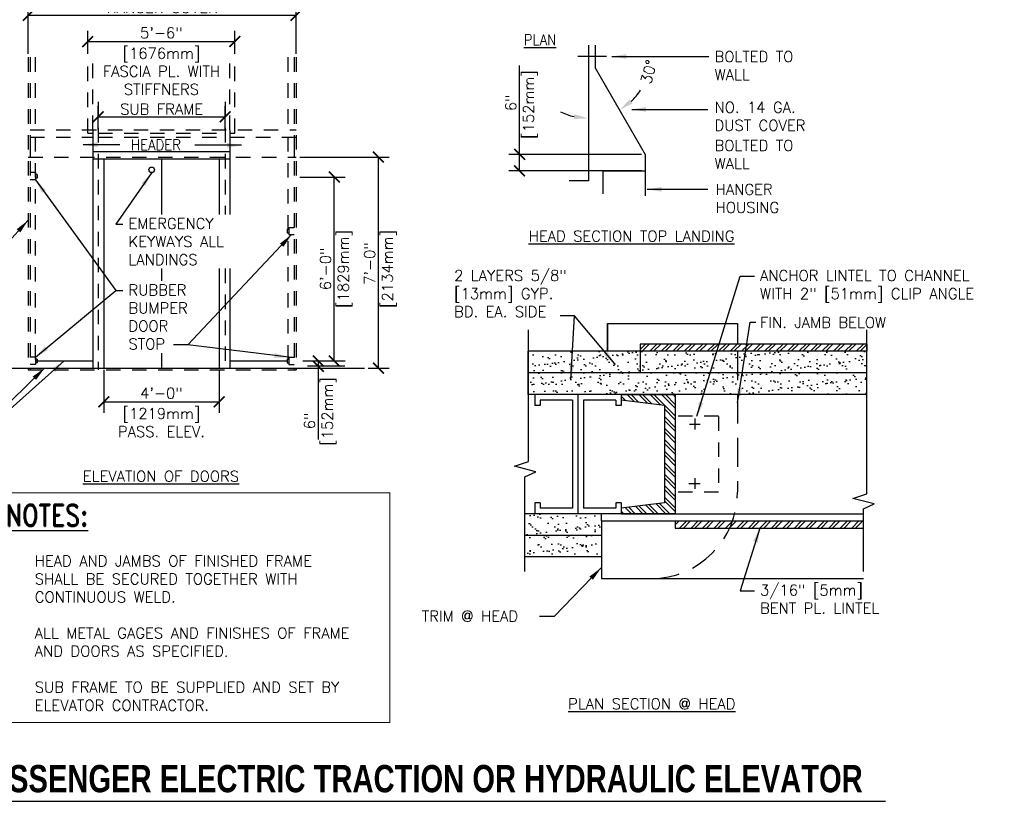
# Model space of a CAD drawing. Header units: inches. Extents: x 0.6 to 15.2, y 0.2 to 11.7.
# Tile 3 of 5: x 6.7 to 15.2, y 0.5 to 7.3. Entities that reach past the tile are written whole.
import ezdxf

# ---------------------------------------------------------------- set-up
doc = ezdxf.new("R2010")
doc.units = ezdxf.units.IN
doc.header["$MEASUREMENT"] = 0
doc.header["$PDSIZE"] = -1
doc.linetypes.add('DASHED2', pattern=[0.375, 0.25, -0.125])
doc.linetypes.add('HIDDEN2', pattern=[0.1875, 0.125, -0.0625])
doc.layers.get('Defpoints').update_dxf_attribs({"color": 2})
for name, color, linetype in [('A-DETL-DIMS', 2, 'Continuous'), ('A-DETL-HEVY', 5, 'Continuous'), ('A-DETL-MEDM', 4, 'Continuous'), ('A-DETL-PATT', 8, 'Continuous'), ('A-DETL-TEXT', 2, 'Continuous')]:
    doc.layers.add(name, color=color, linetype=linetype)
doc.styles.add('BOLD', font='bold.shx', dxfattribs={"width": 0.9})
doc.styles.add('ROMAND', font='romand.shx', dxfattribs={"width": 0.8})
doc.styles.add('Romans', font='romans.shx')
doc.dimstyles.new('VA-Dims', dxfattribs={"dimtxt": 0.09375, "dimasz": 0.09375, "dimexe": 0.09375, "dimexo": 0.03125, "dimgap": 0.02, "dimtad": 1, "dimdec": 5, "dimzin": 0, "dimdsep": 46, "dimlunit": 4, "dimtxsty": 'Romans', "dimblk": 'ARCHTICK', "dimcen": 0.09375, "dimclrd": 256, "dimclre": 256, "dimclrt": 256, "dimadec": 0, "dimazin": 0, "dimtfac": 1, "dimtdec": 5, "dimtofl": 0, "dimtmove": 0, "dimatfit": 3, "dimfxl": 1, "dimfrac": 2, "dimtolj": 1, "dimtzin": 0, "dimlwd": -1, "dimlwe": -1, "dimarcsym": 0})
doc.dimstyles.new('VA-Lead', dxfattribs={"dimtxt": 0.09375, "dimasz": 0.125, "dimexe": 0.125, "dimexo": 0.03125, "dimgap": 0.02, "dimtad": 1, "dimdec": 5, "dimzin": 0, "dimdsep": 46, "dimlunit": 4, "dimtxsty": 'Romans', "dimcen": 0.125, "dimclrd": 256, "dimclre": 256, "dimclrt": 256, "dimadec": 0, "dimazin": 0, "dimtfac": 1, "dimtdec": 5, "dimtofl": 0, "dimtmove": 0, "dimatfit": 3, "dimfxl": 1, "dimfrac": 2, "dimtolj": 1, "dimtzin": 0, "dimlwd": -1, "dimlwe": -1, "dimarcsym": 0})
pattern_1 = [(45, (-37.56209, 0.121395), (-0.04971845, 0.04971845), []), (45, (-37.528944, 0.121395), (-0.04971845, 0.04971845), [])]
pattern_2 = [(37.5, (-37.56209, 0.1214), (-0.00393708, 0.12042649), [0, -0.095, 0, -0.10625, 0, -0.1015625]), (7.5, (-37.56209, 0.1214), (0.11061104, 0.17638413), [0, -0.05125, 0, -0.085625, 0, -0.0328125]), (327.5, (-37.63896, 0.1214), (0.19463387, 0.0003537), [0, -0.03125, 0, -0.1125, 0, -0.146875]), (317.5, (-37.63896, 0.1214), (0.1878829, 0.0548547), [0, -0.015625, 0, -0.07375, 0, -0.084375])]

# ---------------------------------------------------------------- blocks, each defined once
blk = doc.blocks.new('*D4')
at = {"layer": 'A-DETL-TEXT'}
for start, end in [(313.25276, 326.50552), (243.49448, 256.74724)]:
    blk.add_arc((11.6192, 6.952), 0.5416, start, end, dxfattribs=at)
for points in [[(12.0027, 6.5407), (11.9779, 6.5742), (11.89, 6.4829)], [(11.4974, 6.4454), (11.4926, 6.4041), (11.6192, 6.4103)]]:
    blk.add_solid(points, dxfattribs=at)
at = {"layer": 'Defpoints', "color": 0}
for p in [(11.6192, 7.0426), (11.6791, 6.8481), (11.7132, 6.4186), (12.1121, 6.0981), (11.6192, 5.8684)]:
    blk.add_point(p, dxfattribs=at)
at = {"layer": 'A-DETL-TEXT', "insert": (12.1424, 6.8119), "char_height": 0.09375, "attachment_point": 5, "rotation": 75.01617, "style": 'Romans'}
blk.add_mtext('\\A1;30°', dxfattribs=at)
blk = doc.blocks.new('_ArchTick')
at = {"color": 0, "linetype": 'ByBlock', "const_width": 0.15}
blk.add_lwpolyline([(-0.5, -0.5), (0.5, 0.5)], dxfattribs=at)
blk = doc.blocks.new('*D5')
at = {"layer": 'A-DETL-DIMS'}
for p, q in [((11.0232, 6.0981), (11.0232, 6.627)), ((12.0809, 6.0981), (10.9294, 6.0981)), ((11.0232, 5.9555), (11.0232, 6.0981)), ((12.0809, 5.9555), (10.9294, 5.9555))]:
    blk.add_line(p, q, dxfattribs=at)
at = {"layer": 'Defpoints', "color": 0}
for p in [(12.1121, 6.0981), (11.0232, 5.9555), (12.1121, 5.9555)]:
    blk.add_point(p, dxfattribs=at)
at = {"layer": 'A-DETL-DIMS', "xscale": 0.09375, "yscale": 0.09375, "zscale": 0.09375}
for p, rotation in [((11.0232, 6.0981), 90), ((11.0232, 5.9555), 270)]:
    blk.add_blockref('_ArchTick', p, dxfattribs=dict(at, rotation=rotation))
at = {"layer": 'A-DETL-DIMS', "insert": (10.9474, 6.5445), "char_height": 0.09375, "attachment_point": 5, "rotation": 90, "style": 'Romans'}
blk.add_mtext('\\A1;6"', dxfattribs=at)
blk = doc.blocks.new('*D26')
at = {"layer": 'A-DETL-DIMS'}
for p, q in [((7.2806, 6.9703), (7.2806, 7.1684)), ((8.5553, 6.9703), (8.5553, 7.1684)), ((7.2806, 7.0747), (8.5553, 7.0747))]:
    blk.add_line(p, q, dxfattribs=at)
at = {"layer": 'Defpoints', "color": 0}
for p in [(8.5553, 7.0747), (7.2806, 6.9391), (8.5553, 6.9391)]:
    blk.add_point(p, dxfattribs=at)
at = {"layer": 'A-DETL-DIMS', "xscale": 0.09375, "yscale": 0.09375, "zscale": 0.09375, "rotation": 180}
blk.add_blockref('_ArchTick', (7.2806, 7.0747), dxfattribs=at)
at = {"layer": 'A-DETL-DIMS', "xscale": 0.09375, "yscale": 0.09375, "zscale": 0.09375}
blk.add_blockref('_ArchTick', (8.5553, 7.0747), dxfattribs=at)
at = {"layer": 'A-DETL-DIMS', "insert": (7.9179, 7.1505), "char_height": 0.09375, "attachment_point": 5, "style": 'Romans'}
blk.add_mtext('\\A1;5\'-6"', dxfattribs=at)
blk = doc.blocks.new('*D25')
at = {"layer": 'A-DETL-DIMS'}
for p, q in [((6.7651, 6.9703), (6.7651, 7.3963)), ((9.0862, 6.9703), (9.0862, 7.3963)), ((6.7651, 7.3026), (9.0862, 7.3026))]:
    blk.add_line(p, q, dxfattribs=at)
at = {"layer": 'Defpoints', "color": 0}
for p in [(9.0862, 7.3026), (6.7651, 6.9391), (9.0862, 6.9391)]:
    blk.add_point(p, dxfattribs=at)
at = {"layer": 'A-DETL-DIMS', "xscale": 0.09375, "yscale": 0.09375, "zscale": 0.09375, "rotation": 180}
blk.add_blockref('_ArchTick', (6.7651, 7.3026), dxfattribs=at)
at = {"layer": 'A-DETL-DIMS', "xscale": 0.09375, "yscale": 0.09375, "zscale": 0.09375}
blk.add_blockref('_ArchTick', (9.0862, 7.3026), dxfattribs=at)
at = {"layer": 'A-DETL-DIMS', "insert": (7.9256, 7.3695), "char_height": 0.09375, "attachment_point": 5, "style": 'Romans'}
blk.add_mtext('\\A1;HANGER COVER', dxfattribs=at)
blk = doc.blocks.new('*D27')
at = {"layer": 'A-DETL-DIMS'}
for p, q in [((7.371, 6.3142), (7.371, 6.5166)), ((8.4714, 6.3142), (8.4714, 6.5166)), ((7.371, 6.4228), (8.4714, 6.4228))]:
    blk.add_line(p, q, dxfattribs=at)
at = {"layer": 'Defpoints', "color": 0}
for p in [(8.4714, 6.4228), (7.371, 6.283), (8.4714, 6.283)]:
    blk.add_point(p, dxfattribs=at)
at = {"layer": 'A-DETL-DIMS', "xscale": 0.09375, "yscale": 0.09375, "zscale": 0.09375, "rotation": 180}
blk.add_blockref('_ArchTick', (7.371, 6.4228), dxfattribs=at)
at = {"layer": 'A-DETL-DIMS', "xscale": 0.09375, "yscale": 0.09375, "zscale": 0.09375}
blk.add_blockref('_ArchTick', (8.4714, 6.4228), dxfattribs=at)
at = {"layer": 'A-DETL-DIMS', "insert": (7.9212, 6.4897), "char_height": 0.09375, "attachment_point": 5, "style": 'Romans'}
blk.add_mtext('\\A1;SUB FRAME', dxfattribs=at)
blk = doc.blocks.new('*D29')
at = {"layer": 'A-DETL-DIMS'}
for p, q in [((9.1174, 5.9021), (9.5109, 5.9021)), ((9.4172, 4.3093), (9.4172, 5.9021)), ((9.1456, 4.3093), (9.5109, 4.3093))]:
    blk.add_line(p, q, dxfattribs=at)
at = {"layer": 'Defpoints', "color": 0}
for p in [(9.0862, 5.9021), (9.4172, 5.9021), (9.1143, 4.3093)]:
    blk.add_point(p, dxfattribs=at)
at = {"layer": 'A-DETL-DIMS', "xscale": 0.09375, "yscale": 0.09375, "zscale": 0.09375}
for p, rotation in [((9.4172, 5.9021), 90), ((9.4172, 4.3093), 270)]:
    blk.add_blockref('_ArchTick', p, dxfattribs=dict(at, rotation=rotation))
at = {"layer": 'A-DETL-DIMS', "insert": (9.3414, 5.1057), "char_height": 0.09375, "attachment_point": 5, "rotation": 90, "style": 'Romans'}
blk.add_mtext('\\A1;6\'-0" ', dxfattribs=at)
blk = doc.blocks.new('*D28')
at = {"layer": 'A-DETL-DIMS'}
for p, q in [((9.1174, 6.0749), (9.8936, 6.0749)), ((9.7998, 4.2468), (9.7998, 6.0749)), ((9.7096, 4.2468), (9.8936, 4.2468))]:
    blk.add_line(p, q, dxfattribs=at)
at = {"layer": 'Defpoints', "color": 0}
for p in [(9.0862, 6.0749), (9.7998, 6.0749), (9.6783, 4.2468)]:
    blk.add_point(p, dxfattribs=at)
at = {"layer": 'A-DETL-DIMS', "xscale": 0.09375, "yscale": 0.09375, "zscale": 0.09375}
for p, rotation in [((9.7998, 6.0749), 90), ((9.7998, 4.2468), 270)]:
    blk.add_blockref('_ArchTick', p, dxfattribs=dict(at, rotation=rotation))
at = {"layer": 'A-DETL-DIMS', "insert": (9.724, 5.153), "char_height": 0.09375, "attachment_point": 5, "rotation": 90, "style": 'Romans'}
blk.add_mtext('\\A1;7\'-0"', dxfattribs=at)
blk = doc.blocks.new('*D31')
at = {"layer": 'A-DETL-DIMS'}
for p, q in [((9.1456, 4.3093), (9.3725, 4.3093)), ((9.2788, 4.3093), (9.2788, 4.2624)), ((9.5087, 4.2624), (9.185, 4.2624)), ((9.2788, 4.2624), (9.2788, 3.6278))]:
    blk.add_line(p, q, dxfattribs=at)
at = {"layer": 'Defpoints', "color": 0}
for p in [(9.1143, 4.3093), (9.2788, 4.2624), (9.54, 4.2624)]:
    blk.add_point(p, dxfattribs=at)
at = {"layer": 'A-DETL-DIMS', "xscale": 0.09375, "yscale": 0.09375, "zscale": 0.09375}
for p, rotation in [((9.2788, 4.3093), 90), ((9.2788, 4.2624), 270)]:
    blk.add_blockref('_ArchTick', p, dxfattribs=dict(at, rotation=rotation))
at = {"layer": 'A-DETL-DIMS', "insert": (9.203, 3.7572), "char_height": 0.09375, "attachment_point": 5, "rotation": 90, "style": 'Romans'}
blk.add_mtext('\\A1; 6" ', dxfattribs=at)
blk = doc.blocks.new('*D30')
at = {"layer": 'A-DETL-DIMS'}
for p, q in [((7.4196, 4.2311), (7.4196, 3.8605)), ((8.4196, 4.2311), (8.4196, 3.8605)), ((7.4196, 3.9542), (8.4196, 3.9542))]:
    blk.add_line(p, q, dxfattribs=at)
at = {"layer": 'Defpoints', "color": 0}
for p in [(7.4196, 4.2624), (8.4196, 4.2624), (8.4196, 3.9542)]:
    blk.add_point(p, dxfattribs=at)
at = {"layer": 'A-DETL-DIMS', "xscale": 0.09375, "yscale": 0.09375, "zscale": 0.09375, "rotation": 180}
blk.add_blockref('_ArchTick', (7.4196, 3.9542), dxfattribs=at)
at = {"layer": 'A-DETL-DIMS', "xscale": 0.09375, "yscale": 0.09375, "zscale": 0.09375}
blk.add_blockref('_ArchTick', (8.4196, 3.9542), dxfattribs=at)
at = {"layer": 'A-DETL-DIMS', "insert": (7.9196, 4.03), "char_height": 0.09375, "attachment_point": 5, "style": 'Romans'}
blk.add_mtext('\\A1;4\'-0"', dxfattribs=at)

msp = doc.modelspace()

# ---------------------------------------------------------------- hatches: boundary and pattern name
at = {"layer": 'A-DETL-PATT'}
h = msp.add_hatch(dxfattribs=at)
h.set_pattern_fill('ANSI32', color=256, scale=0.1875, style=0)
h.set_pattern_definition(pattern_1)
h.paths.add_polyline_path([(14.033941, 4.454795), (12.068341, 4.454795), (12.068341, 4.392295), (14.033941, 4.392295)])
h = msp.add_hatch(dxfattribs=at)
h.set_pattern_fill('AR-SAND', color=256, scale=0.0625, style=0)
h.set_pattern_definition(pattern_2)
h.paths.add_polyline_path([(14.033941, 4.392295), (14.033941, 4.017295), (11.101551, 4.017295), (11.096023, 4.392295)])
h = msp.add_hatch(dxfattribs=at)
h.set_pattern_fill('ANSI32', color=256, scale=0.1875, style=0)
h.set_pattern_definition([(135, (77.37874, -1.511346), (0.049718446, 0.049718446), []), (135, (77.345595, -1.511346), (0.049718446, 0.049718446), [])])
h.paths.add_polyline_path([(11.904279, 2.986045), (12.373029, 2.986045), (12.373029, 4.017295), (11.904279, 4.017295), (11.904279, 3.97042), (12.279279, 3.923545), (12.279279, 3.079795), (11.904279, 3.03292)])
h = msp.add_hatch(dxfattribs=at)
h.set_pattern_fill('AR-SAND', color=256, scale=0.0625, style=0)
h.set_pattern_definition(pattern_2)
h.paths.add_polyline_path([(11.070099, 2.986045), (11.070099, 2.611045), (11.732189, 2.611045), (11.732189, 2.986045)])
h = msp.add_hatch(dxfattribs=at)
h.set_pattern_fill('ANSI32', color=256, scale=0.1875, style=0)
h.set_pattern_definition(pattern_1)
h.paths.add_polyline_path([(12.373029, 2.923545), (14.00249, 2.923545), (14.00249, 2.861045), (12.373029, 2.861045)])

# ---------------------------------------------------------------- linework, layer by layer
at = {"layer": 'A-DETL-DIMS'}
msp.add_line((11.023154, 6.626989), (11.023154, 6.86853), dxfattribs=at)
at = {"layer": 'A-DETL-HEVY'}
for p, q in [((11.786621, 4.633289), (12.911621, 4.633289)), ((11.786621, 4.633289), (11.786621, 4.398914)), ((11.786621, 4.633289), (11.786621, 4.398914)), ((12.911621, 4.633289), (12.911621, 4.454795)), ((11.732189, 2.923545), (11.732189, 2.423545)), ((11.732189, 2.923545), (11.789558, 2.923545)), ((11.732189, 2.423545), (14.00249, 2.423545))]:
    msp.add_line(p, q, dxfattribs=at)
at = {"layer": 'A-DETL-HEVY', "linetype": 'DASHED2'}
msp.add_line((12.911621, 4.392295), (12.911621, 3.173545), dxfattribs=at)
at = {"layer": 'A-DETL-HEVY'}
msp.add_lwpolyline([(11.786621, 4.398914), (11.786621, 4.633289)], dxfattribs=at)
at = {"layer": 'A-DETL-HEVY', "linetype": 'DASHED2'}
msp.add_arc((12.161621, 3.173545), 0.75, 270, 0, dxfattribs=at)
at = {"layer": 'A-DETL-MEDM'}
for p, q in [((11.619164, 7.042606), (11.619164, 5.868386)), ((11.679093, 7.042606), (11.679093, 6.848149)), ((11.776478, 6.945378), (11.529269, 6.945378)), ((11.679093, 6.848149), (12.112106, 6.098149)), ((7.325807, 6.309266), (7.325807, 4.246766)), ((8.513307, 6.309266), (8.513307, 5.577379)), ((6.780709, 6.160829), (6.780709, 6.074891)), ((9.070568, 6.160829), (9.070568, 6.074891)), ((7.325807, 6.121766), (8.513307, 6.121766)), ((7.325807, 6.059266), (8.513307, 6.059266)), ((7.419557, 6.059266), (7.419557, 4.246766)), ((7.919557, 6.059266), (7.919557, 5.577379)), ((8.419557, 6.059266), (8.419557, 5.577379)), ((12.112106, 6.098149), (12.112106, 5.910649)), ((12.112106, 6.098149), (12.112106, 5.910649)), ((6.827584, 5.940323), (6.780709, 5.940323)), ((6.827584, 5.940323), (6.827584, 5.877823)), ((6.843209, 5.924698), (6.827584, 5.924698)), ((6.843209, 5.893448), (6.827584, 5.893448)), ((6.843209, 5.924698), (6.843209, 5.893448)), ((11.745471, 5.955524), (11.745471, 5.757412)), ((11.745471, 5.955524), (12.112106, 5.955524)), ((12.112106, 5.910649), (12.112106, 5.738108)), ((6.827584, 5.877823), (6.780709, 5.877823)), ((11.619164, 5.868386), (11.454358, 5.868386)), ((9.023693, 5.465516), (9.070568, 5.465516)), ((9.023693, 5.465516), (9.023693, 5.403016)), ((9.008068, 5.449891), (9.023693, 5.449891)), ((9.008068, 5.449891), (9.008068, 5.418641)), ((9.008068, 5.418641), (9.023693, 5.418641)), ((9.023693, 5.403016), (9.070568, 5.403016)), ((7.919557, 5.108629), (7.919557, 5.002147)), ((8.419557, 5.108629), (8.419557, 4.246766)), ((8.513307, 5.108629), (8.513307, 4.246766)), ((14.033941, 4.454795), (12.068341, 4.454795)), ((12.068341, 4.454795), (12.068341, 4.392295)), ((14.033941, 4.454795), (14.033941, 4.392295)), ((7.919557, 4.377147), (7.919557, 4.246766)), ((11.096023, 4.392295), (11.096023, 4.017295)), ((14.033941, 4.392295), (11.096023, 4.392295)), ((14.033941, 4.392295), (12.068341, 4.392295)), ((12.068341, 4.392295), (12.068341, 4.204795)), ((6.827584, 4.340516), (6.780709, 4.340516)), ((6.827584, 4.278016), (6.780709, 4.278016)), ((6.825807, 4.309266), (7.325807, 4.309266)), ((6.827584, 4.340516), (6.827584, 4.278016)), ((6.843209, 4.324891), (6.827584, 4.324891)), ((6.843209, 4.293641), (6.827584, 4.293641)), ((6.843209, 4.324891), (6.843209, 4.293641)), ((8.513307, 4.309266), (9.013307, 4.309266)), ((9.008068, 4.324891), (9.008068, 4.293641)), ((9.008068, 4.324891), (9.023693, 4.324891)), ((9.008068, 4.293641), (9.023693, 4.293641)), ((9.023693, 4.340516), (9.023693, 4.278016)), ((9.023693, 4.340516), (9.070568, 4.340516)), ((9.023693, 4.278016), (9.070568, 4.278016)), ((6.001753, 4.246766), (9.678348, 4.246766)), ((14.033941, 4.204795), (11.096023, 4.204795)), ((14.033941, 4.017295), (11.096023, 4.017295)), ((12.068341, 4.017295), (11.096023, 4.017295)), ((11.154279, 4.017295), (11.154279, 3.923545)), ((12.373029, 4.017295), (11.154279, 4.017295)), ((11.529279, 4.017295), (11.529279, 2.986045)), ((11.904279, 4.017295), (11.904279, 3.97042)), ((11.904279, 4.017295), (11.904279, 3.97042)), ((11.904279, 4.017295), (12.373029, 4.017295)), ((12.373029, 4.017295), (12.373029, 2.986045)), ((11.482404, 3.97042), (11.201154, 3.97042)), ((11.201154, 3.97042), (11.201154, 3.923545)), ((11.482404, 3.97042), (11.482404, 3.03292)), ((11.857404, 3.97042), (11.576154, 3.97042)), ((11.576154, 3.97042), (11.576154, 3.03292)), ((11.857404, 3.97042), (11.857404, 3.923545)), ((11.904279, 3.97042), (11.904279, 3.923545)), ((12.279279, 3.923545), (11.904279, 3.97042)), ((11.201154, 3.923545), (11.154279, 3.923545)), ((11.904279, 3.923545), (11.857404, 3.923545)), ((12.279279, 3.923545), (12.279279, 3.079795)), ((12.373029, 3.829795), (12.373029, 3.173545)), ((12.495995, 3.762855), (12.589745, 3.762855)), ((12.54287, 3.80973), (12.54287, 3.71598)), ((12.490179, 3.248005), (12.583929, 3.248005)), ((12.495995, 3.248005), (12.589745, 3.248005)), ((12.54287, 3.29488), (12.54287, 3.20113)), ((11.201154, 3.079795), (11.154279, 3.079795)), ((11.154279, 3.079795), (11.154279, 2.986045)), ((11.201154, 3.079795), (11.201154, 3.03292)), ((11.904279, 3.079795), (11.857404, 3.079795)), ((11.857404, 3.079795), (11.857404, 3.03292)), ((11.904279, 3.079795), (11.904279, 2.986045)), ((12.279279, 3.079795), (11.904279, 3.03292)), ((11.482404, 3.03292), (11.201154, 3.03292)), ((11.857404, 3.03292), (11.576154, 3.03292)), ((11.904279, 3.03292), (11.904279, 2.986045)), ((11.904279, 3.03292), (11.904279, 2.986045)), ((12.068341, 2.986045), (11.070099, 2.986045)), ((12.373029, 2.986045), (11.154279, 2.986045)), ((11.732189, 2.923545), (11.732189, 2.986045)), ((11.732189, 2.923545), (14.00249, 2.923545)), ((11.904279, 2.986045), (12.373029, 2.986045)), ((12.373029, 2.986045), (14.00249, 2.986045)), ((12.373029, 2.923545), (14.00249, 2.923545)), ((12.373029, 2.923545), (12.373029, 2.861045)), ((14.00249, 2.923545), (14.00249, 2.986045)), ((14.00249, 2.861045), (14.00249, 2.923545)), ((12.373029, 2.861045), (14.00249, 2.861045)), ((11.732189, 2.798545), (11.070099, 2.798545)), ((11.732189, 2.611045), (11.070099, 2.611045))]:
    msp.add_line(p, q, dxfattribs=at)
at = {"layer": 'A-DETL-MEDM', "linetype": 'HIDDEN2'}
for p, q in [((6.765084, 6.939075), (6.765084, 4.231141)), ((6.780709, 6.939075), (6.780709, 4.231141)), ((6.825807, 6.939075), (6.825807, 6.309266)), ((7.280568, 6.282985), (7.280568, 6.939075)), ((7.325807, 6.309266), (7.325807, 6.939075)), ((8.513307, 6.309266), (8.513307, 6.939075)), ((8.555256, 6.282985), (8.555256, 6.939075)), ((9.013307, 6.939075), (9.013307, 6.309266)), ((9.070568, 6.939075), (9.070568, 4.231141)), ((9.086193, 6.939075), (9.086193, 4.231141)), ((7.371046, 6.551881), (7.371046, 4.231141)), ((8.471358, 6.551881), (8.471358, 5.577379)), ((6.780709, 6.309266), (9.086193, 6.309266)), ((6.780709, 6.246766), (7.325807, 6.246766)), ((6.825807, 6.246766), (6.825807, 4.246766)), ((7.280568, 6.282985), (7.325807, 6.282985)), ((7.371046, 6.282985), (8.471358, 6.282985)), ((7.371046, 6.246766), (8.471358, 6.246766)), ((8.513307, 6.282985), (8.555256, 6.282985)), ((8.513307, 6.246766), (9.086193, 6.246766)), ((9.013307, 6.246766), (9.013307, 4.246766)), ((6.765084, 6.074891), (9.086193, 6.074891)), ((8.471358, 5.108629), (8.471358, 4.231141)), ((6.765084, 4.231141), (9.086193, 4.231141)), ((12.748029, 3.829795), (12.373029, 3.829795)), ((12.748029, 3.82736), (12.748029, 3.17111)), ((12.748029, 3.173545), (12.373029, 3.173545))]:
    msp.add_line(p, q, dxfattribs=at)
at = {"layer": 'A-DETL-MEDM'}
msp.add_circle((7.834639, 5.964296), 0.024064, dxfattribs=at)
at = {"layer": 'A-DETL-TEXT'}
for p, q in [((11.101551, 3.436968), (11.101551, 4.579795)), ((14.033941, 3.15782), (14.033941, 4.579795)), ((10.978363, 3.398125), (11.101551, 3.436968)), ((11.163986, 3.349358), (10.978363, 3.398125)), ((11.070099, 3.30609), (11.163986, 3.349358)), ((11.070099, 2.486045), (11.070099, 3.30609)), ((13.910753, 3.118978), (14.033941, 3.15782)), ((14.096376, 3.070211), (13.910753, 3.118978)), ((14.00249, 3.026942), (14.096376, 3.070211)), ((14.00249, 2.486045), (14.00249, 3.026942)), ((1.476487, 0.495079), (14.193338, 0.495079))]:
    msp.add_line(p, q, dxfattribs=at)
at = {"layer": 'A-DETL-TEXT', "const_width": 0.007812}
msp.add_lwpolyline([(9.899484, 3.167632), (6.442851, 3.167632), (6.442851, 1.178469), (9.899484, 1.178469), (9.899484, 3.167632)], close=True, dxfattribs=at)

# ---------------------------------------------------------------- texts
at = {"layer": 'A-DETL-TEXT'}
for s, height, style, width, p in [('%%UPLAN', 0.09375, 'Romans', 0.9, (11.059641, 7.043205)), ('HEADER', 0.09375, 'Romans', 0.9, (7.654598, 6.133504)), ('%%UNOTES:', 0.1875, 'ROMAND', 0.8, (6.571225, 2.878295)), ('ENTRANCE DETAILS - SERVICE AND PASSENGER ELECTRIC TRACTION OR HYDRAULIC ELEVATOR', 0.23622047, 'BOLD', 0.8, (1.670153, 0.573171))]:
    msp.add_text(s, height=height, dxfattribs=dict(at, style=style, width=width)).set_placement(p)
at = {"layer": 'A-DETL-TEXT', "char_height": 0.09375, "style": 'Romans'}
for s, insert, width, attachment_point in [('[1676mm]\\PFASCIA PL. WITH STIFFNERS', (7.919557, 7.020631), 1.12436328, 2), ('BOLTED TO WALL', (12.712906, 6.992144), 0.81881259, 1), ('NO. 14 GA. DUST COVER', (12.712906, 6.552658), 0.95877632, 1), ('BOLTED TO WALL', (12.712906, 6.221697), 0.80714897, 1), ('HANGER HOUSING', (12.722432, 5.841311), 0.52232143, 1), ('EMERGENCY KEYWAYS ALL LANDINGS', (7.63365, 5.546129), 0.9655395, 1), ('{\\LHEAD SECTION TOP LANDING}', (11.101943, 5.437052), 2.08868629, 1), ('2 LAYERS 5/8" [13mm] GYP. BD. EA. SIDE', (10.455709, 5.095486), 1.21895586, 1), ('ANCHOR LINTEL TO CHANNEL WITH 2" [51mm] CLIP ANGLE', (13.107362, 5.095486), 2.15869808, 1), ('RUBBER BUMPER DOOR STOP', (7.63365, 4.970897), 0.76829946, 1), ('FIN. JAMB BELOW', (13.107362, 4.688909), 1.27274833, 1), ('[1219mm]\\PPASS. ELEV.', (7.919557, 3.900208), 0.9341, 2), ('{\\LELEVATION OF DOORS}', (7.237723, 3.3572), 1.64663768, 1), ('HEAD AND JAMBS OF FINISHED FRAME SHALL BE SECURED TOGETHER WITH CONTINUOUS WELD. \\P\\PALL METAL GAGES AND FINISHES OF FRAME AND DOORS AS SPECIFIED.\\P\\PSUB FRAME TO BE SUPPLIED AND SET BY ELEVATOR CONTRACTOR.', (6.821225, 2.623859), 3.0634, 1), ('3/16" [5mm] BENT PL. LINTEL', (13.107362, 2.371049), 1.3219, 1), ('TRIM @ HEAD', (10.175188, 2.145825), 1.04763303, 1), ('{\\LPLAN SECTION @ HEAD}', (11.443778, 1.38583), 1.82113246, 1)]:
    msp.add_mtext(s, dxfattribs=dict(at, insert=insert, width=width, attachment_point=attachment_point))
at = {"layer": 'A-DETL-TEXT', "char_height": 0.09375, "width": 0.7941, "attachment_point": 2, "rotation": 90, "style": 'Romans'}
for s, insert in [('[152mm]', (11.054404, 6.529557)), ('[1829mm]', (9.448436, 5.105668)), ('[2134mm]', (9.831086, 5.105668)), ('[152mm]', (9.31004, 3.871047))]:
    msp.add_mtext(s, dxfattribs=dict(at, insert=insert))

# ---------------------------------------------------------------- dimensions: what is measured, and where the dimension line sits
at = {"layer": 'A-DETL-DIMS'}
for base, p1, p2, text, picture, middle in [((9.086193, 7.302596), (6.765084, 6.939075), (9.086193, 6.939075), 'HANGER COVER', '*D25', (7.925638, 7.369471)), ((8.555256, 7.074656), (7.280568, 6.939075), (8.555256, 6.939075), '5\'-6"', '*D26', (7.917912, 7.15046)), ((8.471358, 6.422821), (7.371046, 6.282985), (8.471358, 6.282985), 'SUB FRAME', '*D27', (7.921202, 6.489696))]:
    dim = msp.add_linear_dim(base=base, p1=p1, p2=p2, text=text, dimstyle='VA-Dims', override={"dimpost": '\\X'}, dxfattribs=at)
    dim.commit()
    dim.dimension.update_dxf_attribs({"geometry": picture, "text_midpoint": middle})
for base, p1, p2, text, picture, middle in [((11.023154, 5.955524), (12.112106, 6.098149), (12.112106, 5.955524), '6"', '*D5', (11.023154, 6.544489)), ((9.799836, 6.074891), (9.678348, 4.246766), (9.086193, 6.074891), '7\'-0"', '*D28', (9.799836, 5.153016)), ((9.417186, 5.90207), (9.114304, 4.309266), (9.086193, 5.90207), '6\'-0" ', '*D29', (9.417186, 5.105668)), ((9.27879, 4.262391), (9.114304, 4.309266), (9.539952, 4.262391), ' 6" ', '*D31', (9.27879, 3.757214))]:
    dim = msp.add_linear_dim(base=base, p1=p1, p2=p2, angle=90, text=text, dimstyle='VA-Dims', override={"dimpost": '\\X'}, dxfattribs=at)
    dim.commit()
    dim.dimension.update_dxf_attribs({"geometry": picture, "text_midpoint": middle, "dimtype": 160})
dim = msp.add_linear_dim(base=(8.419557, 3.954232), p1=(7.419557, 4.262391), p2=(8.419557, 4.262391), text='4\'-0"', dimstyle='VA-Dims', override={"dimpost": '\\X'}, dxfattribs=at)
dim.commit()
dim.dimension.update_dxf_attribs({"geometry": '*D30', "text_midpoint": (7.919557, 3.954232), "dimtype": 160})
at = {"layer": 'A-DETL-TEXT'}
dim = msp.add_angular_dim_2l(base=(11.713215, 6.418558), line1=((11.679093, 6.848149), (12.112106, 6.098149)), line2=((11.619164, 7.042606), (11.619164, 5.868386)), dimstyle='VA-Lead', override={"dimtad": 0, "dimpost": '\\X'}, dxfattribs=at)
dim.commit()
dim.dimension.update_dxf_attribs({"geometry": '*D4', "text_midpoint": (12.142368, 6.811916), "dimtype": 162})

# ---------------------------------------------------------------- leaders
for points, override in [([(11.823801, 6.946229), (12.663824, 6.946229)], {"dimtad": 0}), ([(11.995276, 6.487721), (12.654298, 6.487721)], {"dimtad": 0}), ([(7.240587, 6.182547), (7.557781, 6.182547)], {"dimtad": 0}), ([(8.613172, 6.176789), (8.20947, 6.176789)], {"dimtad": 0}), ([(7.834639, 5.940232), (7.523384, 5.493634), (7.585884, 5.493634)], {"dimgap": 0.02, "dimtad": 0}), ([(6.827584, 5.877823), (7.523384, 4.918402), (7.585884, 4.918402)], {"dimgap": 0.02, "dimtad": 0}), ([(12.128645, 5.795397), (12.654298, 5.795397)], {"dimtad": 0}), ([(6.765084, 5.528324), (6.564521, 5.309131), (6.502021, 5.309131)], {"dimgap": 0.02, "dimtad": 0}), ([(9.04713, 5.403016), (8.148718, 4.447865), (8.023718, 4.447865)], {"dimgap": 0.02, "dimtad": 0}), ([(12.560529, 3.829795), (12.934596, 5.042991), (13.059596, 5.042991)], {"dimgap": 0.02, "dimtad": 0}), ([(6.827584, 4.340516), (7.523384, 4.918402), (7.585884, 4.918402)], {"dimgap": 0.02, "dimtad": 0}), ([(11.468532, 4.149071), (11.499067, 4.700341), (11.374067, 4.700341)], {"dimgap": 0.02, "dimtad": 0}), ([(11.848079, 4.282875), (11.499067, 4.700341), (11.374067, 4.700341)], {"dimgap": 0.02, "dimtad": 0}), ([(12.911621, 3.945904), (13.021473, 4.644159), (13.070552, 4.644159)], {"dimtad": 0}), ([(9.023693, 4.340516), (8.148718, 4.447865), (8.023718, 4.447865)], {"dimgap": 0.02, "dimtad": 0}), ([(7.075807, 4.309266), (6.495064, 3.79101), (6.370064, 3.79101)], {"dimgap": 0.02, "dimtad": 0}), ([(6.907017, 4.246766), (6.61505, 3.961412), (6.49005, 3.961412)], {"dimgap": 0.02, "dimtad": 0}), ([(13.106142, 2.861045), (12.934596, 2.318554), (13.059596, 2.318554)], {"dimgap": 0.02, "dimtad": 0}), ([(11.730789, 2.517493), (11.322298, 2.09561), (11.197298, 2.09561)], {"dimgap": 0.02, "dimtad": 0})]:
    msp.add_leader(points, dimstyle='VA-Lead', override=override, dxfattribs=at)

doc.saveas('drawing.dxf')
